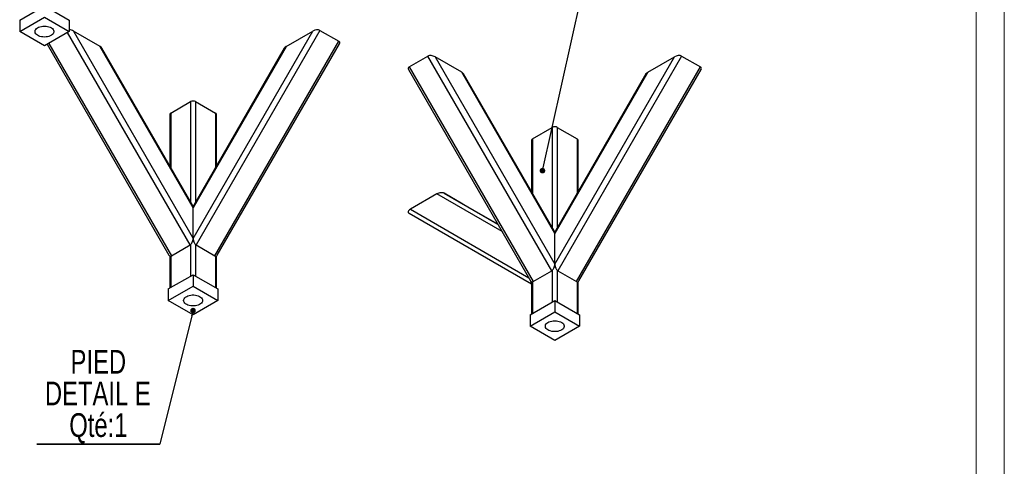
# Model space of a CAD drawing. Header units: millimetres. Extents: x -17 to 841, y -9 to 594.
# Tile 14 of 15: x 665 to 841, y 357 to 436. Entities that reach past the tile are written whole.
import ezdxf

# ---------------------------------------------------------------- set-up
doc = ezdxf.new("R2010")
doc.units = ezdxf.units.MM
doc.layers.add('NOTES', color=6, linetype='Continuous')
doc.layers.add('TRAIT-FORT', color=4, linetype='Continuous', lineweight=25)
doc.styles.add('SLDTEXTSTYLE0', font='TXT', dxfattribs={"width": 0.75})
doc.dimstyles.new('SLDDIMSTYLE7', dxfattribs={"dimtxt": 0.18, "dimasz": 1, "dimexe": 0, "dimexo": 0.0625, "dimgap": 0, "dimtad": 0, "dimtih": 1, "dimtoh": 1, "dimdec": 0, "dimrnd": 1e-09, "dimzin": 0, "dimdsep": 46, "dimtxsty": 'Standard', "dimblk1": 'DOT', "dimblk2": 'DOT', "dimsah": 1, "dimcen": 0.09, "dimadec": 0, "dimazin": 0, "dimtfac": 1, "dimtdec": 0, "dimtofl": 0, "dimtmove": 0, "dimatfit": 3, "dimldrblk": 'DOT', "dimfxl": 1, "dimfrac": 2, "dimtolj": 1, "dimtzin": 0, "dimarcsym": 0})

# ---------------------------------------------------------------- blocks, each defined once
blk = doc.blocks.new('_Dot')
at = {"color": 0, "linetype": 'ByBlock', "lineweight": -2}
blk.add_line((-0.5, 0), (-1, 0), dxfattribs=at)
at = {"color": 0, "linetype": 'ByBlock', "const_width": 0.5}
blk.add_lwpolyline([(-0.25, 0, 1), (0.25, 0, 1)], format="xyb", close=True, dxfattribs=at)
blk = doc.blocks.new('SW_NOTE_33')
at = {"layer": 'NOTES', "color": 0}
for p, q in [((-21.93, 0), (0, 0)), ((0, 0), (-21.93, 0)), ((-21.93, 0), (0, 0)), ((0, 0), (-21.93, 0)), ((-21.93, 0), (0, 0)), ((0, 0), (-21.93, 0))]:
    blk.add_line(p, q, dxfattribs=at)
at = {"layer": 'NOTES', "color": 0, "char_height": 4.233, "attachment_point": 2, "style": 'SLDTEXTSTYLE0'}
for s, insert in [('PIED', (-10.95, 16.82)), ('DETAIL E', (-11.04, 11.17)), ('Qté:1', (-10.94, 5.53))]:
    blk.add_mtext(s, dxfattribs=dict(at, insert=insert))

msp = doc.modelspace()

# ---------------------------------------------------------------- linework, layer by layer
at = {"lineweight": 18}
for p, q in [((841, 594), (841, 0)), ((836, 589), (836, 5))]:
    msp.add_line(p, q, dxfattribs=at)
at = {"layer": 'TRAIT-FORT', "lineweight": 25}
for p, q in [((665.350059, 436.141314), (669.769477, 438.692589)), ((669.769477, 438.692589), (674.188894, 436.141314)), ((665.350059, 434.099962), (669.769477, 436.651237)), ((665.350059, 436.141314), (665.350059, 434.099962)), ((669.769477, 436.651237), (674.188894, 434.099962)), ((674.188894, 436.141314), (674.188894, 434.099962)), ((669.769477, 431.548686), (665.350059, 434.099962)), ((674.188894, 434.099962), (669.769477, 431.548686)), ((695.756005, 396.036076), (673.882072, 433.922837)), ((674.939248, 434.18254), (696.286335, 397.208301)), ((679.689248, 431.440423), (674.939248, 434.18254)), ((696.29482, 397.203198), (717.641907, 434.177437)), ((718.922237, 434.30425), (696.82515, 396.030973)), ((712.891907, 431.435321), (717.641907, 434.177437)), ((718.922237, 434.30425), (722.272155, 432.370383)), ((700.175068, 394.097106), (722.272155, 432.370383)), ((670.257648, 431.830502), (691.973085, 394.218261)), ((670.532154, 431.988971), (692.406086, 394.102209)), ((696.286335, 402.693426), (679.689248, 431.440423)), ((696.189005, 403.137293), (680.024955, 431.13425)), ((712.891907, 431.435321), (696.29482, 402.688323)), ((712.5562, 431.129147), (696.392149, 403.13219)), ((700.608069, 394.213158), (722.388192, 431.937438)), ((734.832493, 427.78319), (738.182411, 429.717057)), ((760.279498, 391.44378), (738.182411, 429.717057)), ((739.462741, 429.590244), (760.809828, 392.616005)), ((744.212741, 426.848128), (739.462741, 429.590244)), ((760.809828, 392.616005), (782.156915, 429.590244)), ((783.437245, 429.717057), (761.340158, 391.44378)), ((777.406915, 426.848128), (782.156915, 429.590244)), ((783.437245, 429.717057), (786.787164, 427.78319)), ((734.716456, 427.350245), (756.496579, 389.625965)), ((734.832493, 427.78319), (756.92958, 389.509913)), ((760.809828, 398.10113), (744.212741, 426.848128)), ((777.406915, 426.848128), (760.809828, 398.10113)), ((764.690077, 389.509913), (786.787164, 427.78319)), ((765.123078, 389.625965), (786.903201, 427.350245)), ((760.712499, 398.544997), (744.548449, 426.541954)), ((777.071208, 426.541954), (760.907157, 398.544997)), ((692.308859, 419.562981), (695.844216, 421.603899)), ((695.844216, 421.603899), (695.844216, 403.734486)), ((696.7281, 421.603899), (700.263457, 419.562981)), ((696.7281, 421.603899), (696.7281, 403.714074)), ((692.125801, 419.307854), (692.125801, 410.17497)), ((692.308859, 419.562981), (692.308859, 409.857904)), ((700.263457, 419.562981), (700.263457, 409.837492)), ((700.446515, 410.154558), (700.446515, 419.307854)), ((756.83253, 414.970788), (760.367887, 417.011706)), ((760.367887, 417.011706), (760.367887, 399.141884)), ((761.25177, 417.011706), (764.787127, 414.970788)), ((761.25177, 417.011706), (761.25177, 399.141884)), ((756.649471, 414.71566), (756.649471, 405.582368)), ((756.83253, 414.970788), (756.83253, 405.265302)), ((764.787127, 414.970788), (764.787127, 405.265302)), ((764.970186, 405.582368), (764.970186, 414.71566)), ((739.793324, 405.134468), (735.043324, 402.392351)), ((751.418709, 398.421094), (739.793324, 405.134468)), ((744.423573, 403.327414), (741.073654, 405.261281)), ((741.073654, 405.261281), (750.668501, 399.720493)), ((696.286335, 397.208301), (696.286335, 402.693426)), ((696.29482, 397.203198), (696.29482, 402.688323)), ((735.043324, 402.392351), (756.169481, 390.192516)), ((750.667956, 399.721436), (744.423573, 403.327414)), ((756.649471, 389.04936), (734.823654, 401.653232)), ((760.809828, 392.616005), (760.809828, 398.10113)), ((692.406086, 394.102209), (695.756005, 396.036076)), ((695.844216, 396.099064), (695.844216, 390.473383)), ((696.7281, 396.101624), (696.7281, 390.473383)), ((696.82515, 396.030973), (700.175068, 394.097106)), ((692.125801, 394.071244), (692.125801, 388.326787)), ((692.308859, 394.06076), (692.308859, 388.432465)), ((700.263457, 394.058194), (700.263457, 388.432465)), ((700.446515, 388.326787), (700.446515, 394.062452)), ((691.86674, 388.177235), (696.286158, 390.728511)), ((696.286158, 390.728511), (696.286158, 388.687158)), ((696.286158, 390.728511), (700.705575, 388.177235)), ((756.92958, 389.509913), (760.279498, 391.44378)), ((760.367887, 391.506919), (760.367887, 385.881189)), ((761.25177, 391.506919), (761.25177, 385.881189)), ((761.340158, 391.44378), (764.690077, 389.509913)), ((691.86674, 386.135883), (696.286158, 388.687158)), ((696.286158, 388.687158), (700.705575, 386.135883)), ((756.649471, 389.478871), (756.649471, 383.734594)), ((756.83253, 389.468513), (756.83253, 383.840271)), ((764.787127, 389.468513), (764.787127, 383.840271)), ((764.970186, 383.734594), (764.970186, 389.478871)), ((691.86674, 388.177235), (691.86674, 386.135883)), ((700.705575, 388.177235), (700.705575, 386.135883)), ((696.286158, 383.584608), (691.86674, 386.135883)), ((700.705575, 386.135883), (696.286158, 383.584608)), ((756.390411, 383.585042), (760.809828, 386.136317)), ((760.809828, 386.136317), (760.809828, 384.094965)), ((760.809828, 386.136317), (765.229246, 383.585042)), ((756.390411, 381.54369), (760.809828, 384.094965)), ((756.390411, 383.585042), (756.390411, 381.54369)), ((760.809828, 384.094965), (765.229246, 381.54369)), ((765.229246, 383.585042), (765.229246, 381.54369)), ((760.809828, 378.992414), (756.390411, 381.54369)), ((765.229246, 381.54369), (760.809828, 378.992414))]:
    msp.add_line(p, q, dxfattribs=at)
at = {"layer": 'TRAIT-FORT', "lineweight": 25, "flags": 128}
for points in [[(669.769477, 433.125789), (669.491723, 433.139075), (669.221546, 433.178572), (668.966316, 433.243202), (668.732993, 433.331202), (668.527943, 433.440172), (668.356758, 433.56714), (668.224109, 433.708641), (668.133614, 433.860816), (668.08774, 434.019515), (668.08774, 434.180408), (668.133614, 434.339107), (668.224109, 434.491283), (668.356758, 434.632784), (668.527943, 434.759751), (668.732993, 434.868721), (668.966316, 434.956721), (669.221546, 435.021351), (669.491723, 435.060848), (669.769477, 435.074135), (670.04723, 435.060848), (670.317407, 435.021351), (670.572638, 434.956721), (670.805961, 434.868721), (671.011011, 434.759751), (671.182195, 434.632784), (671.314844, 434.491283), (671.40534, 434.339107), (671.451213, 434.180408), (671.451213, 434.019515), (671.40534, 433.860816), (671.314844, 433.708641), (671.182195, 433.56714), (671.011011, 433.440172), (670.805961, 433.331202), (670.572638, 433.243202), (670.317407, 433.178572), (670.04723, 433.139075), (669.769477, 433.125789)], [(697.973658, 386.135883), (697.950643, 385.97554), (697.882224, 385.81957), (697.77027, 385.672228), (697.617832, 385.537534), (697.42907, 385.419161), (697.209133, 385.320338), (696.964019, 385.243761), (696.700415, 385.19152), (696.42551, 385.165037), (696.146805, 385.165037), (695.871901, 385.19152), (695.608297, 385.243761), (695.363183, 385.320338), (695.143245, 385.419161), (694.954483, 385.537534), (694.802046, 385.672228), (694.690091, 385.81957), (694.621673, 385.97554), (694.598658, 386.135883), (694.621673, 386.296227), (694.690091, 386.452197), (694.802046, 386.599538), (694.954483, 386.734233), (695.143245, 386.852606), (695.363183, 386.951428), (695.608297, 387.028005), (695.871901, 387.080247), (696.146805, 387.106729), (696.42551, 387.106729), (696.700415, 387.080247), (696.964019, 387.028005), (697.209133, 386.951428), (697.42907, 386.852606), (697.617832, 386.734233), (697.77027, 386.599538), (697.882224, 386.452197), (697.950643, 386.296227), (697.973658, 386.135883)], [(760.809828, 382.517863), (761.087582, 382.504576), (761.357759, 382.465079), (761.61299, 382.400449), (761.846312, 382.312449), (762.051362, 382.203479), (762.222547, 382.076512), (762.355196, 381.93501), (762.445691, 381.782835), (762.491565, 381.624136), (762.491565, 381.463243), (762.445691, 381.304544), (762.355196, 381.152369), (762.222547, 381.010867), (762.051362, 380.8839), (761.846312, 380.77493), (761.61299, 380.68693), (761.357759, 380.6223), (761.087582, 380.582803), (760.809828, 380.569517), (760.532075, 380.582803), (760.261898, 380.6223), (760.006667, 380.68693), (759.773344, 380.77493), (759.568294, 380.8839), (759.39711, 381.010867), (759.264461, 381.152369), (759.173965, 381.304544), (759.128092, 381.463243), (759.128092, 381.624136), (759.173965, 381.782835), (759.264461, 381.93501), (759.39711, 382.076512), (759.568294, 382.203479), (759.773344, 382.312449), (760.006667, 382.400449), (760.261898, 382.465079), (760.532075, 382.504576), (760.809828, 382.517863)]]:
    msp.add_lwpolyline(points, dxfattribs=at)
at = {"layer": 'TRAIT-FORT', "lineweight": 25}
for centre, radius, start, end in [((696.286158, 420.750955), 0.960639, 62.60967224, 117.39032776), ((692.438586, 419.276662), 0.314337, 114.37465829, 174.30520075), ((700.133729, 419.276662), 0.314337, 5.69479925, 65.62534171), ((760.809828, 416.158761), 0.960639, 62.60967223, 117.39032777), ((756.962257, 414.684469), 0.314337, 114.3746583, 174.30520075), ((764.6574, 414.684469), 0.314337, 5.69479925, 65.62534171)]:
    msp.add_arc(centre, radius, start, end, dxfattribs=at)
for centre, major_axis, ratio, start_param, end_param in [((674.408918, 433.876387), (0.909853, -0.243749), 0.5175895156, 1.0930997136, 1.9504624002), ((718.172237, 433.871284), (0.909853, 0.243749), 0.5175895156, 0.4776966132, 2.0484929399), ((721.522155, 431.937418), (0.909853, 0.243749), 0.5175895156, 5.8056036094, 6.7608819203), ((679.158918, 431.13427), (0.909853, -0.243749), 0.5175895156, 0.4775816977, 1.0930997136), ((713.422237, 431.129168), (0.909853, 0.243749), 0.5175895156, 2.0484929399, 2.6640109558), ((738.932411, 429.284091), (0.909853, -0.243749), 0.5175895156, 1.0930997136, 2.6638960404), ((782.687245, 429.284091), (0.909853, 0.243749), 0.5175895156, 0.4776966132, 2.0484929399), ((735.582493, 427.350225), (0.909853, -0.243749), 0.5175895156, 2.6638960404, 3.6191743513), ((743.682411, 426.541975), (0.909853, -0.243749), 0.5175895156, 0.4775816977, 1.0930997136), ((777.937245, 426.541975), (0.909853, 0.243749), 0.5175895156, 2.0484929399, 2.6640109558), ((786.037164, 427.350225), (0.909853, 0.243749), 0.5175895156, 5.8056036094, 6.7608819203), ((740.323654, 404.828315), (0.909853, 0.243749), 0.5175895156, 0.4776966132, 2.04849294), ((695.756005, 402.387273), (0.243757, 0.909885), 0.5176380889, 5.1899706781, 5.805488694), ((696.82515, 402.38217), (-0.243757, 0.909885), 0.5176380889, 0.4776966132, 1.093214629), ((735.573654, 402.086198), (0.909853, 0.243749), 0.5175895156, 2.0484929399, 3.6192892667), ((695.756005, 396.902148), (0.243757, 0.909885), 0.5176380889, 3.6191743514, 5.1899706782), ((696.82515, 396.897045), (-0.243757, 0.909885), 0.5176380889, 1.093214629, 2.6640109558), ((760.279498, 397.794977), (0.243757, 0.909885), 0.5176380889, 5.1899706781, 5.805488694), ((761.340158, 397.794977), (-0.243757, 0.909885), 0.5176380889, 0.4776966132, 1.093214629), ((692.406086, 394.968281), (0.243757, 0.909885), 0.5176380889, 2.6638960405, 3.6191743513), ((700.175068, 394.963179), (-0.243757, 0.909885), 0.5176380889, 2.6640109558, 3.6192892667), ((760.279498, 392.309852), (0.243757, 0.909885), 0.5176380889, 3.6191743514, 5.1899706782), ((761.340158, 392.309852), (-0.243757, 0.909885), 0.5176380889, 1.093214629, 2.6640109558), ((756.920741, 389.758781), (-0.243757, 0.909885), 0.5176380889, 1.4353639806, 2.1270682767), ((756.92958, 390.375986), (0.243757, 0.909885), 0.5176380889, 2.6638960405, 3.6191743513), ((764.690077, 390.375986), (-0.243757, 0.909885), 0.5176380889, 2.6640109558, 3.6192892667)]:
    msp.add_ellipse(centre, major_axis=major_axis, ratio=ratio, start_param=start_param, end_param=end_param, dxfattribs=at)

# ---------------------------------------------------------------- block references
at = {"layer": 'NOTES'}
msp.add_blockref('SW_NOTE_33', (690.326975, 360.490463), dxfattribs=at)

# ---------------------------------------------------------------- leaders
for points in [[(758.610335, 409.28266), (766.757493, 445.776567)], [(696.270431, 384.320616), (690.326975, 360.490463)]]:
    msp.add_leader(points, dimstyle='SLDDIMSTYLE7', dxfattribs=at)

doc.saveas('drawing.dxf')
